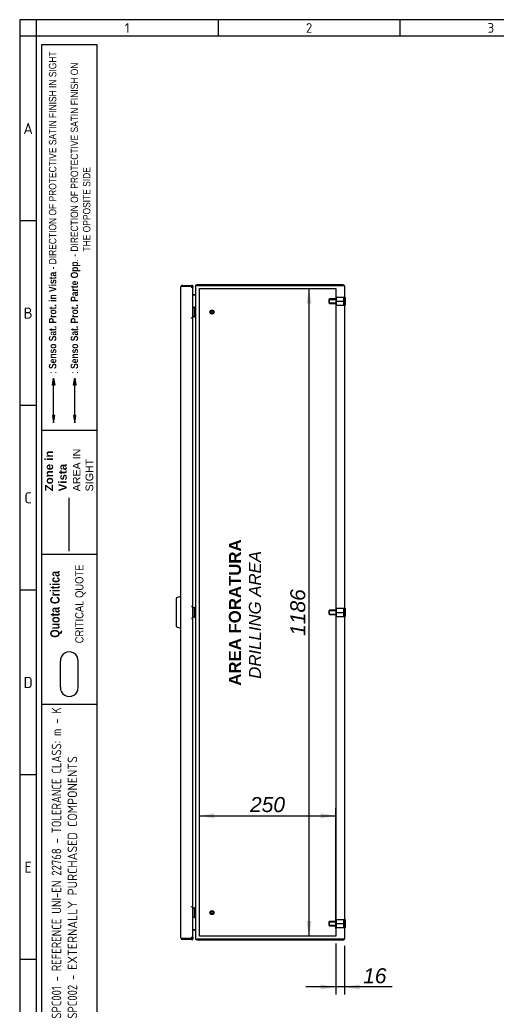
# Model space of a CAD drawing. Extents: x 6 to 412, y 11 to 288.
# Tile 2 of 4: x 6 to 94, y 107 to 288. Entities that reach past the tile are written whole.
import ezdxf
from ezdxf.enums import TextEntityAlignment as Align
from ezdxf.lldxf.tags import DXFTag

# ---------------------------------------------------------------- set-up
doc = ezdxf.new("R2010")
doc.units = 0
doc.layers.get('0').update_dxf_attribs({"linetype": 'CONTINUOUS'})
for name, color, linetype in [('_TRANSLATION', 7, 'CONTINUOUS'), ('AE00417_01', 7, 'CONTINUOUS'), ('AE00907_02', 7, 'CONTINUOUS'), ('AE00992_22', 7, 'CONTINUOUS'), ('C0000000_01', 7, 'CONTINUOUS'), ('C0000000_04', 7, 'CONTINUOUS'), ('C0000000_05', 7, 'CONTINUOUS'), ('C0000000_48', 7, 'CONTINUOUS'), ('C0000000_83', 7, 'CONTINUOUS'), ('C0000000_84', 7, 'CONTINUOUS'), ('DEFAULT', 7, 'CONTINUOUS')]:
    doc.layers.add(name, color=color, linetype=linetype)
doc.styles.add('SEACAD_ARIAL', font='arial.ttf')
doc.styles.add('SEACAD_ARIALI', font='ariali.ttf')
tags = doc.linetypes.add('CENTER2', pattern=[28.575, 19.05, -3.175, 3.175, -3.175]).pattern_tags.tags
tags[10:11] = [DXFTag(74, 4), DXFTag(75, 0), DXFTag(340, '0'), DXFTag(46, 0.0), DXFTag(50, 0.0), DXFTag(44, 0.0), DXFTag(45, 0.0)]
tags[8:9] = [DXFTag(74, 4), DXFTag(75, 0), DXFTag(340, '0'), DXFTag(46, 0.0), DXFTag(50, 0.0), DXFTag(44, 0.0), DXFTag(45, 0.0)]
tags[6:7] = [DXFTag(74, 4), DXFTag(75, 0), DXFTag(340, '0'), DXFTag(46, 0.0), DXFTag(50, 0.0), DXFTag(44, 0.0), DXFTag(45, 0.0)]
tags[4:5] = [DXFTag(74, 4), DXFTag(75, 0), DXFTag(340, '0'), DXFTag(46, 0.0), DXFTag(50, 0.0), DXFTag(44, 0.0), DXFTag(45, 0.0)]
tags = doc.linetypes.add('DASHDOT2', pattern=[12.7, 6.35, -3.175, 0, -3.175]).pattern_tags.tags
tags[10:11] = [DXFTag(74, 4), DXFTag(75, 0), DXFTag(340, '0'), DXFTag(46, 0.0), DXFTag(50, 0.0), DXFTag(44, 0.0), DXFTag(45, 0.0)]
tags[8:9] = [DXFTag(74, 4), DXFTag(75, 0), DXFTag(340, '0'), DXFTag(46, 0.0), DXFTag(50, 0.0), DXFTag(44, 0.0), DXFTag(45, 0.0)]
tags[6:7] = [DXFTag(74, 4), DXFTag(75, 0), DXFTag(340, '0'), DXFTag(46, 0.0), DXFTag(50, 0.0), DXFTag(44, 0.0), DXFTag(45, 0.0)]
tags[4:5] = [DXFTag(74, 4), DXFTag(75, 0), DXFTag(340, '0'), DXFTag(46, 0.0), DXFTag(50, 0.0), DXFTag(44, 0.0), DXFTag(45, 0.0)]
tags = doc.linetypes.add('HIDDEN2', pattern=[4.7625, 3.175, -1.5875]).pattern_tags.tags
tags[6:7] = [DXFTag(74, 4), DXFTag(75, 0), DXFTag(340, '0'), DXFTag(46, 0.0), DXFTag(50, 0.0), DXFTag(44, 0.0), DXFTag(45, 0.0)]
tags[4:5] = [DXFTag(74, 4), DXFTag(75, 0), DXFTag(340, '0'), DXFTag(46, 0.0), DXFTag(50, 0.0), DXFTag(44, 0.0), DXFTag(45, 0.0)]
doc.dimstyles.new('ISO', dxfattribs={"dimtxt": 2.75, "dimasz": 2.75, "dimexe": 1.375, "dimexo": 1.375, "dimgap": 0.6875, "dimtad": 1, "dimdec": 1, "dimlfac": 10, "dimtxsty": 'SEACAD_ARIAL', "dimsah": 1, "dimcen": 1.375, "dimadec": 1, "dimazin": 3, "dimtfac": 0.7, "dimtdec": 3, "dimtmove": 0, "dimatfit": 3})

# ---------------------------------------------------------------- blocks, each defined once
blk = doc.blocks.new('SE2')
at = {"layer": 'AE00417_01', "color": 7, "linetype": 'HIDDEN2'}
for centre, radius in [((41.46, 234.03), 0.375), ((41.46, 234.03), 0.3), ((41.46, 234.03), 0.25), ((41.46, 234.03), 0.225), ((41.46, 124.03), 0.375), ((41.46, 124.03), 0.3), ((41.46, 124.03), 0.25), ((41.46, 124.03), 0.225)]:
    blk.add_circle(centre, radius, dxfattribs=at)
for centre in [(41.46, 234.03), (41.46, 124.03)]:
    blk.add_arc(centre, 0.238, 75, 15, dxfattribs=at)
at = {"layer": 'AE00907_02', "color": 7, "linetype": 'CONTINUOUS'}
blk.add_line((60.64, 119.18), (60.64, 119.18), dxfattribs=at)
at = {"layer": 'AE00992_22', "color": 7, "linetype": 'CONTINUOUS'}
for p, q in [((34.96, 176.42), (34.96, 181.65)), ((35.03, 181.74), (35.76, 182.01)), ((35.76, 176.06), (35.03, 176.32))]:
    blk.add_line(p, q, dxfattribs=at)
for centre, start, end in [((35.06, 181.65), 110, 180), ((35.06, 176.42), 180, 250)]:
    blk.add_arc(centre, 0.1, start, end, dxfattribs=at)
at = {"layer": 'C0000000_01', "color": 7, "linetype": 'CONTINUOUS'}
for p, q in [((37.96, 234.93), (38.35, 234.93)), ((38.26, 233.23), (38.26, 234.83)), ((38.36, 234.93), (38.36, 234.93)), ((38.35, 233.13), (37.96, 233.13)), ((38.36, 233.13), (38.36, 233.13)), ((37.96, 179.93), (38.35, 179.93)), ((38.26, 178.23), (38.26, 179.83)), ((38.36, 179.93), (38.36, 179.93)), ((38.35, 178.13), (37.96, 178.13)), ((38.36, 178.13), (38.36, 178.13)), ((37.96, 124.93), (38.35, 124.93)), ((38.26, 123.23), (38.26, 124.83)), ((38.36, 124.93), (38.36, 124.93)), ((38.35, 123.13), (37.96, 123.13)), ((38.36, 123.13), (38.36, 123.13))]:
    blk.add_line(p, q, dxfattribs=at)
for centre, start, end in [((38.36, 234.83), 0, 90), ((38.36, 233.23), 270, 0), ((38.36, 179.83), 0, 90), ((38.36, 178.23), 270, 0), ((38.36, 124.83), 0, 90), ((38.36, 123.23), 270, 0)]:
    blk.add_arc(centre, 0.1, start, end, dxfattribs=at)
for points in [[(38.36, 234.93), (38.26, 234.93), (38.26, 234.83)], [(38.26, 233.23), (38.26, 233.13), (38.36, 233.13)], [(38.36, 179.93), (38.26, 179.93), (38.26, 179.83)], [(38.26, 178.23), (38.26, 178.13), (38.36, 178.13)], [(38.36, 124.93), (38.26, 124.93), (38.26, 124.83)], [(38.26, 123.23), (38.26, 123.13), (38.36, 123.13)]]:
    blk.add_rational_spline(points, [1, 0.707106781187, 1], degree=2, dxfattribs=at)
at = {"layer": 'C0000000_04', "color": 7, "linetype": 'HIDDEN2'}
for p, q in [((63.01, 236.43), (62.91, 236.33)), ((62.91, 236.33), (62.91, 235.73)), ((62.93, 236.36), (64.31, 236.36)), ((63.01, 235.63), (63.01, 236.43)), ((64.31, 236.43), (63.01, 236.43)), ((64.31, 236.03), (64.31, 236.78)), ((64.31, 236.78), (65.61, 236.78)), ((65.61, 236.03), (65.61, 236.78)), ((62.91, 235.73), (63.01, 235.63)), ((62.93, 235.71), (64.31, 235.71)), ((63.01, 235.63), (64.31, 235.63)), ((64.31, 235.28), (64.31, 236.03)), ((64.31, 236.03), (65.61, 236.03)), ((64.31, 235.28), (65.61, 235.28)), ((65.61, 235.28), (65.61, 236.03)), ((63.01, 179.43), (62.91, 179.33)), ((62.91, 179.33), (62.91, 178.73)), ((62.91, 178.73), (63.01, 178.63)), ((62.93, 179.36), (64.31, 179.36)), ((62.93, 178.71), (64.31, 178.71)), ((63.01, 178.63), (63.01, 179.43)), ((64.31, 179.43), (63.01, 179.43)), ((63.01, 178.63), (64.31, 178.63)), ((64.31, 179.03), (64.31, 179.78)), ((64.31, 179.78), (65.61, 179.78)), ((64.31, 178.28), (64.31, 179.03)), ((64.31, 179.03), (65.61, 179.03)), ((65.61, 179.03), (65.61, 179.78)), ((65.61, 178.28), (65.61, 179.03)), ((64.31, 178.28), (65.61, 178.28)), ((64.31, 122.03), (64.31, 122.78)), ((64.31, 122.78), (65.61, 122.78)), ((65.61, 122.03), (65.61, 122.78)), ((63.01, 122.43), (62.91, 122.33)), ((62.91, 122.33), (62.91, 121.73)), ((62.91, 121.73), (63.01, 121.63)), ((62.93, 122.36), (64.31, 122.36)), ((62.93, 121.71), (64.31, 121.71)), ((63.01, 121.63), (63.01, 122.43)), ((64.31, 122.43), (63.01, 122.43)), ((63.01, 121.63), (64.31, 121.63)), ((64.31, 121.28), (64.31, 122.03)), ((64.31, 122.03), (65.61, 122.03)), ((64.31, 121.28), (65.61, 121.28)), ((65.61, 121.28), (65.61, 122.03))]:
    blk.add_line(p, q, dxfattribs=at)
at = {"layer": 'C0000000_05', "color": 7, "linetype": 'CONTINUOUS'}
for p, q in [((65.86, 236.78), (65.76, 236.78)), ((65.86, 236.78), (65.86, 235.28)), ((65.76, 235.28), (65.86, 235.28)), ((65.86, 179.78), (65.76, 179.78)), ((65.86, 179.78), (65.86, 178.28)), ((65.76, 178.28), (65.86, 178.28)), ((65.86, 122.78), (65.76, 122.78)), ((65.86, 122.78), (65.86, 121.28)), ((65.76, 121.28), (65.86, 121.28))]:
    blk.add_line(p, q, dxfattribs=at)
at = {"layer": 'C0000000_48', "color": 7, "linetype": 'CONTINUOUS'}
for p, q in [((38.46, 238.75), (38.46, 119.31)), ((38.46, 238.75), (38.46, 238.75)), ((65.48, 239.03), (38.74, 239.03)), ((38.74, 238.88), (65.48, 238.88)), ((65.48, 238.88), (38.74, 238.88)), ((65.48, 238.88), (65.73, 238.88)), ((65.73, 238.88), (65.48, 238.88)), ((65.76, 238.75), (65.76, 119.31)), ((37.96, 237.18), (38.33, 237.18)), ((38.33, 237.18), (37.96, 237.18)), ((38.46, 237.18), (38.33, 237.18)), ((38.33, 120.88), (37.96, 120.88)), ((37.96, 120.88), (38.33, 120.88)), ((38.33, 120.88), (38.46, 120.88)), ((38.46, 119.31), (38.46, 119.31)), ((38.74, 119.18), (65.48, 119.18)), ((65.48, 119.18), (38.74, 119.18)), ((65.73, 119.18), (65.48, 119.18)), ((65.48, 119.18), (65.73, 119.18)), ((38.74, 119.03), (65.48, 119.03))]:
    blk.add_line(p, q, dxfattribs=at)
at = {"layer": 'C0000000_48', "color": 7, "linetype": 'CENTER2'}
for p, q in [((39.16, 238.33), (64.16, 238.33)), ((39.16, 119.73), (39.16, 238.33)), ((64.16, 238.33), (64.16, 119.73)), ((64.16, 119.73), (39.16, 119.73))]:
    blk.add_line(p, q, dxfattribs=at)
at = {"layer": 'C0000000_48', "color": 7, "linetype": 'CONTINUOUS'}
for centre, radius, start, end in [((38.74, 238.75), 0.28, 90, 180), ((65.48, 238.75), 0.28, 27.664, 90), ((65.48, 238.75), 0.28, 0, 27.664), ((38.33, 237.31), 0.13, 270, 0), ((38.33, 120.75), 0.13, 0, 90), ((38.74, 119.31), 0.28, 180, 270), ((65.48, 119.31), 0.28, 270, 332.336), ((65.48, 119.31), 0.28, 332.336, 0)]:
    blk.add_arc(centre, radius, start, end, dxfattribs=at)
for centre, major_axis, ratio, start_param, end_param in [((38.74, 238.75), (-0.28, 0), 0.464286, 4.712389, 6.283185), ((65.48, 238.75), (-0.28, 0), 0.997824, 3.141593, 3.624421), ((38.74, 119.31), (0.28, 0), 0.464286, 3.141593, 4.712389), ((65.48, 119.31), (-0.28, 0), 0.997824, 2.658765, 3.141593)]:
    blk.add_ellipse(centre, major_axis=major_axis, ratio=ratio, start_param=start_param, end_param=end_param, dxfattribs=at)
at = {"layer": 'C0000000_83', "color": 7, "linetype": 'CONTINUOUS'}
for p, q in [((36, 238.93), (36, 238.93)), ((36, 119.14), (36, 119.13))]:
    blk.add_line(p, q, dxfattribs=at)
at = {"layer": 'C0000000_84', "color": 7, "linetype": 'CONTINUOUS'}
for p, q in [((35.76, 119.43), (35.76, 238.63)), ((36.06, 238.78), (35.8, 238.78)), ((35.8, 238.78), (36.06, 238.78)), ((35.8, 238.78), (35.8, 238.78)), ((36.09, 238.78), (36.05, 238.78)), ((36.06, 238.93), (37.81, 238.93)), ((37.96, 238.78), (36.06, 238.78)), ((36.06, 238.78), (37.81, 238.78)), ((36.09, 238.78), (36.09, 238.78)), ((37.66, 238.6), (37.66, 238.6)), ((37.66, 238.6), (37.81, 238.6)), ((37.96, 238.6), (37.66, 238.6)), ((37.81, 238.93), (37.96, 238.93)), ((37.81, 238.6), (37.96, 238.6)), ((37.96, 238.93), (37.99, 238.93)), ((37.96, 238.78), (37.96, 238.93)), ((37.96, 238.78), (37.96, 238.6)), ((37.96, 238.6), (37.96, 238.6)), ((37.96, 232.95), (37.96, 238.6)), ((37.99, 238.38), (37.99, 238.93)), ((37.81, 232.95), (37.72, 232.95)), ((37.72, 232.93), (37.72, 232.95)), ((37.72, 232.93), (37.72, 232.93)), ((37.96, 232.93), (37.72, 232.93)), ((37.81, 232.95), (37.96, 232.95)), ((37.96, 180.13), (37.96, 232.93)), ((37.72, 180.13), (37.96, 180.13)), ((37.72, 180.13), (37.72, 180.13)), ((37.81, 180.13), (37.72, 180.13)), ((37.81, 180.13), (37.96, 180.13)), ((37.96, 177.93), (37.96, 180.13)), ((37.96, 177.93), (37.72, 177.93)), ((37.72, 177.93), (37.72, 177.93)), ((37.72, 177.93), (37.81, 177.93)), ((37.81, 177.93), (37.96, 177.93)), ((37.96, 125.13), (37.96, 177.93)), ((37.72, 125.13), (37.72, 125.13)), ((37.72, 125.13), (37.96, 125.13)), ((37.72, 125.11), (37.72, 125.13)), ((37.72, 125.11), (37.81, 125.11)), ((37.81, 125.11), (37.96, 125.11)), ((37.96, 119.46), (37.96, 125.11)), ((36.06, 119.28), (35.8, 119.28)), ((35.8, 119.28), (36.06, 119.28)), ((35.8, 119.28), (35.8, 119.28)), ((36.09, 119.28), (36.05, 119.28)), ((36.06, 119.28), (37.96, 119.28)), ((37.81, 119.28), (36.06, 119.28)), ((37.81, 119.13), (36.06, 119.13)), ((36.09, 119.28), (36.09, 119.28)), ((37.66, 119.46), (37.66, 119.46)), ((37.66, 119.46), (37.96, 119.46)), ((37.81, 119.46), (37.66, 119.46)), ((37.81, 119.46), (37.96, 119.46)), ((37.81, 119.13), (37.96, 119.13)), ((37.96, 119.46), (37.96, 119.46)), ((37.96, 119.46), (37.96, 119.28)), ((37.96, 119.13), (37.96, 119.28)), ((37.96, 119.13), (37.99, 119.13)), ((37.99, 119.13), (37.99, 119.68))]:
    blk.add_line(p, q, dxfattribs=at)
for centre, radius, start, end in [((36.06, 238.63), 0.3, 150, 180), ((36.06, 238.63), 0.3, 90, 150), ((37.81, 238.78), 0.15, 359.9684, 90), ((37.81, 238.78), 0.0002, 335.5302, 90), ((36.06, 119.43), 0.3, 180, 210), ((36.06, 119.43), 0.3, 210, 270), ((37.81, 119.28), 0.0002, 270, 24.4698), ((37.81, 119.28), 0.15, 270, 0.0316)]:
    blk.add_arc(centre, radius, start, end, dxfattribs=at)
for centre, major_axis, ratio, start_param, end_param in [((36.06, 238.63), (0.3, 0), 0.998114, 2.617994, 3.141593), ((36.06, 238.63), (0, 0.307), 0.977599, 1.06083, 1.570796), ((37.7, 238.38), (0, 0.3), 0.976296, 4.237083, 4.712389), ((36.06, 119.43), (0.3, 0), 0.998114, 3.141593, 3.665191), ((36.06, 119.43), (0, -0.307), 0.977599, 4.712389, 5.222355), ((37.7, 119.68), (0, 0.3), 0.976296, 4.712389, 5.187695)]:
    blk.add_ellipse(centre, major_axis=major_axis, ratio=ratio, start_param=start_param, end_param=end_param, dxfattribs=at)
blk = doc.blocks.new('DMBLK771')
at = {"layer": '_TRANSLATION', "linetype": 'CONTINUOUS'}
for points in [[(61.41, 109.95), (64.16, 110.41), (61.41, 110.87)], [(68.51, 109.95), (68.51, 110.87), (65.76, 110.41)]]:
    blk.add_hatch(color=7, dxfattribs=at).paths.add_polyline_path(points)
at = {"layer": '_TRANSLATION', "color": 7, "linetype": 'CONTINUOUS'}
for p, q in [((64.16, 118.36), (64.16, 109.03)), ((65.76, 117.94), (65.76, 109.03)), ((74.48, 110.41), (58.66, 110.41))]:
    blk.add_line(p, q, dxfattribs=at)
at = {"layer": '_TRANSLATION', "color": 7, "linetype": 'CONTINUOUS', "style": 'SEACAD_ARIALI'}
blk.add_text('16', height=2.75, dxfattribs=at).set_placement((69.18, 113.84), align=Align.TOP_LEFT)
blk = doc.blocks.new('DMBLK772')
at = {"layer": '_TRANSLATION', "linetype": 'CONTINUOUS'}
for points in [[(41.91, 142.22), (39.16, 141.76), (41.91, 141.3)], [(61.41, 142.22), (61.41, 141.3), (64.16, 141.76)]]:
    blk.add_hatch(color=7, dxfattribs=at).paths.add_polyline_path(points)
at = {"layer": '_TRANSLATION', "color": 7, "linetype": 'CONTINUOUS'}
for p, q in [((39.16, 121.11), (39.16, 143.14)), ((64.16, 121.11), (64.16, 143.14)), ((39.16, 141.76), (64.16, 141.76))]:
    blk.add_line(p, q, dxfattribs=at)
at = {"layer": '_TRANSLATION', "color": 7, "linetype": 'CONTINUOUS', "style": 'SEACAD_ARIALI'}
blk.add_text('250', height=2.75, dxfattribs=at).set_placement((48.45, 145.2), align=Align.TOP_LEFT)
blk = doc.blocks.new('DMBLK796')
at = {"layer": '_TRANSLATION', "linetype": 'CONTINUOUS'}
for points in [[(58.8, 235.58), (59.71, 235.58), (59.26, 238.33)], [(58.8, 122.48), (59.26, 119.73), (59.71, 122.48)]]:
    blk.add_hatch(color=7, dxfattribs=at).paths.add_polyline_path(points)
at = {"layer": '_TRANSLATION', "color": 7, "linetype": 'CONTINUOUS'}
blk.add_line((59.26, 119.73), (59.26, 238.33), dxfattribs=at)
at = {"layer": '_TRANSLATION', "color": 7, "linetype": 'CONTINUOUS', "style": 'SEACAD_ARIALI'}
blk.add_text('1186', height=2.75, rotation=90, dxfattribs=at).set_placement((55.82, 174.72), align=Align.TOP_LEFT)

msp = doc.modelspace()

# ---------------------------------------------------------------- hatches: boundary and pattern name
at = {"linetype": 'CONTINUOUS'}
for points in [[(12.243, 220.628), (12.68, 220.628), (12.461, 221.936)], [(16.101, 220.628), (16.537, 220.628), (16.319, 221.936)], [(12.243, 215.067), (12.461, 213.759), (12.68, 215.067)], [(16.101, 215.067), (16.319, 213.759), (16.537, 215.067)]]:
    msp.add_hatch(color=7, dxfattribs=at).paths.add_polyline_path(points)

# ---------------------------------------------------------------- linework, layer by layer
at = {"color": 7, "linetype": 'CONTINUOUS'}
for p, q in [((6.234, 287.588), (6.234, 10.959)), ((412.092, 287.588), (6.234, 287.588)), ((42.58, 287.588), (42.58, 284.56)), ((75.897, 287.588), (75.897, 284.56)), ((9.263, 250.738), (6.234, 250.738)), ((12.461, 215.067), (12.461, 220.628)), ((9.263, 216.917), (6.234, 216.917)), ((20.369, 212.348), (10.273, 212.348)), ((20.369, 189.648), (10.273, 189.648)), ((20.369, 189.648), (10.273, 189.648)), ((9.263, 183.095), (6.234, 183.095)), ((13.69, 165.299), (13.69, 170.107)), ((16.961, 165.299), (16.961, 170.107)), ((20.369, 162.148), (10.273, 162.148)), ((9.263, 149.274), (6.234, 149.274)), ((9.263, 115.452), (6.234, 115.452))]:
    msp.add_line(p, q, dxfattribs=at)
at = {"color": 7, "linetype": 'HIDDEN2'}
msp.add_line((16.319, 215.067), (16.319, 220.628), dxfattribs=at)
at = {"color": 7, "linetype": 'DASHDOT2'}
msp.add_line((15.278, 190.21), (15.278, 200.023), dxfattribs=at)
at = {"color": 7, "linetype": 'CONTINUOUS'}
for points in [[(12.243, 220.628), (12.461, 221.936), (12.68, 220.628), (12.243, 220.628)], [(16.101, 220.628), (16.319, 221.936), (16.537, 220.628), (16.101, 220.628)], [(12.243, 215.067), (12.461, 213.759), (12.68, 215.067), (12.243, 215.067)], [(16.101, 215.067), (16.319, 213.759), (16.537, 215.067), (16.101, 215.067)]]:
    msp.add_lwpolyline(points, dxfattribs=at)
at = {"layer": 'DEFAULT', "color": 7, "linetype": 'CONTINUOUS'}
for p, q in [((9.263, 287.588), (9.263, 10.959)), ((412.092, 284.56), (6.234, 284.56)), ((10.273, 28.5), (10.273, 283.045)), ((10.273, 283.045), (20.369, 283.045)), ((20.369, 283.045), (20.369, 28.5))]:
    msp.add_line(p, q, dxfattribs=at)
for centre, start, end in [((15.325, 170.155), 358.29915, 181.70085), ((15.325, 165.25), 178.29915, 1.70085)]:
    msp.add_arc(centre, 1.636, start, end, dxfattribs=at)

# ---------------------------------------------------------------- block references
at = {"layer": '_TRANSLATION'}
msp.add_blockref('SE2', (0, 0), dxfattribs=at)

# ---------------------------------------------------------------- texts
for s, insert, char_height, width, attachment_point in [('{\\fSolid Edge ANSI|b0||i0||c0|p34;\\C7;\\H1.766793;\\W1.;1}', (25.952, 286.074), 1.76679, 1.98765, 5), ('{\\fSolid Edge ANSI|b0||i0||c0|p34;\\C7;\\H1.766793;\\W1.;2}', (59.268, 285.196), 1.76679, 1.98765, 8), ('{\\fSolid Edge ANSI|b0||i0||c0|p34;\\C7;\\H1.766793;\\W1.;3}', (92.585, 285.196), 1.76679, 1.98765, 8), ('{\\fSolid Edge ANSI|b0||i0||c0|p34;\\C7;\\H2.019192;\\W1.;A}', (7.783, 266.645), 2.01919, 2.2716, 8), ('{\\fSolid Edge ANSI|b0||i0||c0|p34;\\C7;\\H2.019192;\\W1.;B}', (7.787, 232.824), 2.01919, 2.524, 8), ('{\\fSolid Edge ANSI|b0||i0||c0|p34;\\C7;\\H2.019192;\\W1.;C}', (7.785, 199.002), 2.01919, 2.3978, 8), ('{\\fSolid Edge ANSI|b0||i0||c0|p34;\\C7;\\H2.019192;\\W1.;D}', (7.787, 165.181), 2.01919, 2.524, 8), ('{\\fSolid Edge ANSI|b0||i0||c0|p34;\\C7;\\H2.019192;\\W1.;E}', (7.785, 131.359), 2.01919, 2.3978, 8)]:
    msp.add_mtext(s, dxfattribs=dict(insert=insert, char_height=char_height, width=width, attachment_point=attachment_point))
at = {"rotation": 90}
for s, insert, char_height, width, attachment_point in [('{\\fArial Narrow|b0||i0||c0|p34;\\C7;\\H1.35;\\W1.;: }{\\fArial Narrow|b1||i0||c0|p34;\\C7;\\H1.35;\\W1.;Senso Sat. Prot. in Vista }{\\fArial Narrow|b0||i0||c0|p34;\\C7;\\H1.35;\\W1.;- DIRECTION OF PROTECTIVE SATIN FINISH IN SIGHT}', (12.959, 222.755), 1.35, 58.95733, 7), ('{\\fArial Narrow|b0||i0||c0|p34;\\C7;\\H1.35;\\W1.;: }{\\fArial Narrow|b1||i0||c0|p34;\\C7;\\H1.35;\\W1.;Senso Sat. Prot. Parte Opp}{\\fArial Narrow|b0||i0||c0|p34;\\C7;\\H1.35;\\W1.;. - DIRECTION OF PROTECTIVE SATIN FINISH ON\\P}{\\fArial Narrow|b0||i0||c0|p34;\\C7;\\H1.35;\\W1.;                                                    THE OPPOSITE SIDE}', (19.204, 222.761), 1.35, 61.02057, 7), ('{\\fArial|b1||i0||c0|p34;\\C7;\\H1.5;\\W1.;Zone in\\P}{\\fArial|b1||i0||c0|p34;\\C7;\\H1.5;\\W1.;Vista}', (14.878, 201.208), 1.5, 8.0532, 7), ('{\\fArial|b0||i0||c0|p34;\\C7;\\H1.4;\\W1.;AREA IN\\P}{\\fArial|b0||i0||c0|p34;\\C7;\\H1.4;\\W1.;SIGHT}', (19.728, 201.18), 1.4, 8.09917, 7), ('{\\fArial Narrow|b1||i0||c0|p34;\\C7;\\H1.7;\\W1.;Quota Critica}', (14.024, 174.388), 1.7, 12.74726, 7), ('{\\fArial Narrow|b0||i0||c0|p34;\\C7;\\H1.5;\\W1.;CRITICAL QUOTE}', (18.327, 173.363), 1.5, 14.77453, 7), ('{\\fSolid Edge ANSI|b0|i0|c0|p34;\\W0.84600x;\\C7;SPC001 - REFERENCE UNI-EN 22768 - TOLERANCE CLASS: m - K}\\P{\\fSolid Edge ANSI|b0|i0|c0|p34;\\W0.84600x;\\C7;SPC002 - }{\\fSolid Edge ANSI|b0|i0|c0|p34;\\W0.94000x;\\C7;EXTERNALLY PURCHASED COMPONENTS}', (12.101, 104.605), 1.75, 56.68133, 1)]:
    msp.add_mtext(s, dxfattribs=dict(at, insert=insert, char_height=char_height, width=width, attachment_point=attachment_point))
at = {"layer": '_TRANSLATION', "insert": (47.52, 178.563), "char_height": 2.2, "width": 30.57852, "attachment_point": 5, "rotation": 90}
msp.add_mtext('{\\fArial|b0||i0||c0|p34;\\C7;\\H2.2;\\W1.; }{\\fArial|b1||i0||c0|p34;\\C7;\\H2.2;\\W1.;AREA FORATURA \\P}{\\fArial|b0||i1||c0|p34;\\C7;\\H2.2;\\W1.;DRILLING AREA}', dxfattribs=at)

# ---------------------------------------------------------------- dimensions: what is measured, and where the dimension line sits
at = {"layer": '_TRANSLATION', "color": 7, "linetype": 'CONTINUOUS'}
for base, p1, p2, angle, picture, middle in [((59.256, 119.732), (64.161, 119.732), (64.161, 238.332), 90, 'DMBLK796', (59.256, 179.032)), ((39.161, 141.762), (39.161, 119.732), (64.161, 119.732), 0, 'DMBLK772', (51.661, 141.762))]:
    dim = msp.add_linear_dim(base=base, p1=p1, p2=p2, angle=angle, text='\\A1;<>', dimstyle='ISO', dxfattribs=at)
    dim.commit()
    dim.dimension.update_dxf_attribs({"geometry": picture, "text_midpoint": middle, "dimtype": 161})
dim = msp.add_linear_dim(base=(64.161, 110.407), p1=(65.761, 119.312), p2=(64.161, 119.732), text='\\A1;<>', dimstyle='ISO', dxfattribs=at)
dim.commit()
dim.dimension.update_dxf_attribs({"geometry": 'DMBLK771', "text_midpoint": (68.214, 110.407), "dimtype": 160})

doc.saveas('drawing.dxf')
